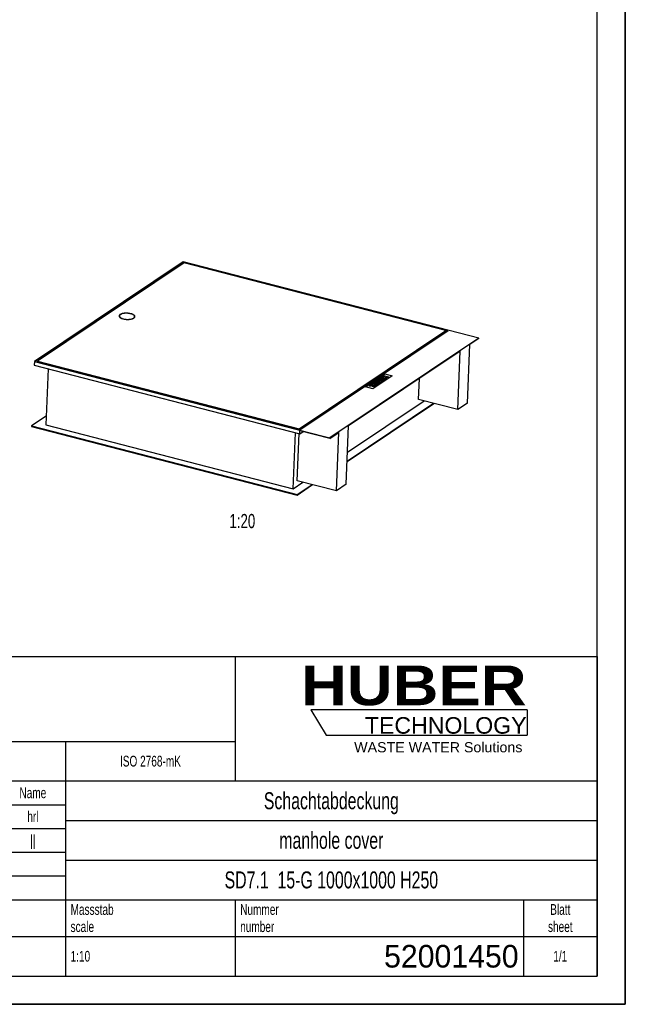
# Model space of a CAD drawing. Header units: millimetres. Extents: x 0 to 8400, y 0 to 5940.
# Tile 3 of 4: x 6257 to 8400, y 0 to 3482. Entities that reach past the tile are written whole.
import ezdxf

# ---------------------------------------------------------------- set-up
doc = ezdxf.new("R2010")
doc.units = ezdxf.units.MM
doc.header["$LTSCALE"] = 462
doc.layers.get('0').update_dxf_attribs({"linetype": 'CONTINUOUS'})
for name, color, linetype in [('_ACHSEN', 7, 'CONTINUOUS'), ('_KURVEN', 7, 'CONTINUOUS'), ('_ZEICHNUNGSELEM', 7, 'CONTINUOUS'), ('HUBER_Logo_BL2', 7, 'CONTINUOUS')]:
    doc.layers.add(name, color=color, linetype=linetype)
doc.styles.get("Standard").update_dxf_attribs({"font": 'txt', "width": 0.7})
doc.styles.add('TEXTSTYLE_2', font='ariblk.ttf')
doc.styles.add('TEXTSTYLE_3', font='arial.ttf')
doc.styles.add('TEXTSTYLE_4', font='txt', dxfattribs={"width": 0.8})
doc.styles.add('TEXTSTYLE_5', font='txt')

# ---------------------------------------------------------------- blocks, each defined once
blk = doc.blocks.new('HUBER_LOGO_BL2', base_point=(7675, 1007.5))
at = {"layer": 'HUBER_Logo_BL2', "color": 5, "linetype": 'Continuous'}
for p, q in [((8052.9, 1042), (7287.9, 1042)), ((7287.9, 1042), (7341.9, 952)), ((8052.9, 1042), (8052.9, 952)), ((7341.9, 952), (8052.9, 952))]:
    blk.add_line(p, q, dxfattribs=at)
at = {"layer": 'HUBER_Logo_BL2', "color": 2, "linetype": 'Continuous', "attachment_point": 3, "line_spacing_factor": 0.78}
for s, insert, char_height, width, style in [('HUBER\\P\\fArial;\\H58.5;TECHNOLOGY ', (8050.7, 1198.2), 140.4, 775.343, 'TEXTSTYLE_2'), ('WASTE WATER Solutions', (8036, 927.2), 36, 594.067, 'TEXTSTYLE_3')]:
    blk.add_mtext(s, dxfattribs=dict(at, insert=insert, char_height=char_height, width=width, style=style))
blk = doc.blocks.new('*T18')
at = {"color": 3, "linetype": 'Continuous'}
for p, q in [((0, 0), (3680, 0)), ((0, 0), (0, -1130)), ((2400, 0), (2400, -440)), ((3680, 0), (3680, -1130)), ((0, -300), (2400, -300)), ((1800, -300), (1800, -1130)), ((0, -440), (3680, -440)), ((160, -440), (160, -860)), ((540, -440), (540, -990)), ((770, -440), (770, -860)), ((940, -440), (940, -990)), ((1254, -440), (1254, -860)), ((1568, -440), (1568, -860)), ((0, -524), (1800, -524)), ((1800, -580), (3680, -580)), ((0, -608), (1800, -608)), ((0, -692), (1800, -692)), ((1800, -720), (3680, -720)), ((940, -776), (1800, -776)), ((0, -860), (3680, -860)), ((2400, -860), (2400, -1130)), ((3420, -860), (3420, -1130)), ((0, -990), (3680, -990)), ((0, -1130), (3680, -1130))]:
    blk.add_line(p, q, dxfattribs=at)
at = {"layer": '_ZEICHNUNGSELEM', "color": 2, "linetype": 'Continuous', "line_spacing_factor": 0.96}
for s, insert, char_height, width, attachment_point in [('Diese Zeichnung ist geistiges Eigentum der Fa. HUBER SE und damit urheberrechtlich \\Pgeschuetzt. Zuwiderhandlungen verpflichten zum Schadensersatz.\\PThis is a copyrighted drawing which is the intellectual property of HUBER SE.\\PAny contravening offender will be held liabel for payment of damages.', (17.5, -39.8), 38, 4429.714, 1), ('Technische Aenderungen vorbehalten / Subject to change', (17.5, -350), 40, 3049.524, 1), ('ISO 2768-mK', (2100, -351), 38, 665.905, 2), ('Datum/Date', (1271.5, -463), 38, 584.476, 1), ('Name', (1684, -463), 38, 253.333, 2), ('Schachtabdeckung', (2740, -480), 60, 1360, 2), ('Bear./Rev.', (957.5, -547), 38, 544.667, 1), ('21.11.2022', (1411, -547), 38, 530.19, 2), ('hrl', (1684, -547), 38, 155.619, 2), ('||', (1684, -631), 38, 101.333, 2), ('manhole cover', (2740, -620), 60, 1128.571, 2), ('-', (80, -631), 38, 68.762, 2), ('-', (350, -631), 38, 68.762, 2), ('-', (655, -631), 38, 68.762, 2), ('-', (855, -631), 38, 68.762, 2), ('Gepr./Appr.', (957.5, -631), 38, 598.952, 1), ('Revi-\\Psion', (17.5, -726.6), 38, 276.857, 1), ('Aenderung\\PModification', (350, -726.6), 38, 606.19, 2), ('Tag\\PDate', (655, -726.6), 38, 235.238, 2), ('Norm. ', (957.5, -715), 38, 351.048, 1), ('Name', (855, -757), 38, 253.333, 2), ('SD7.1  15-G 1000x1000 H250', (2740, -760), 60, 2325.714, 2), ('Projekt\\Pproject', (17.5, -875.6), 38, 367.333, 1), ('Simple Model', (1370, -906), 38, 656.857, 2), ('Massstab\\Pscale', (1817.5, -875.6), 38, 448.762, 1), ('Nummer\\Pnumber', (2417.5, -875.6), 38, 372.762, 1), ('Blatt\\Psheet', (3550, -875.6), 38, 275.048, 2), ('1:10', (1817.5, -1041), 38, 188.19, 1), ('1/1', (3550, -1041), 38, 159.238, 2)]:
    blk.add_mtext(s, dxfattribs=dict(at, insert=insert, char_height=char_height, width=width, attachment_point=attachment_point))
for s, insert, char_height, width, attachment_point, style in [('52001450', (3402.5, -1020), 80, 1106.667, 3, 'TEXTSTYLE_5'), ('-', (17.5, -1035), 50, 36.667, 1, 'TEXTSTYLE_4')]:
    blk.add_mtext(s, dxfattribs=dict(at, insert=insert, char_height=char_height, width=width, attachment_point=attachment_point, style=style))

msp = doc.modelspace()

# ---------------------------------------------------------------- linework, layer by layer
at = {"color": 7, "linetype": 'Continuous'}
for p, q in [((8400, 0), (8400, 5940)), ((6836.18, 2626.41), (6309.25, 2273.39)), ((6836.95, 2625.3), (6311.97, 2273.59)), ((6839.24, 2621.99), (6320.13, 2274.21)), ((7881.98, 2356.16), (6836.18, 2626.41)), ((6836.73, 2620.3), (6836.95, 2625.3)), ((7772.94, 2383.43), (6836.95, 2625.3)), ((7764.77, 2382.82), (6839.24, 2621.99)), ((6610.15, 2432.56), (6610.23, 2434.39)), ((6664.1, 2430.24), (6664.18, 2432.07)), ((7245.58, 2033.2), (7764.7, 2380.98)), ((7245.66, 2035.04), (7764.77, 2382.82)), ((7247.96, 2031.72), (7772.94, 2383.43)), ((7760.94, 2375.4), (7757.63, 2376.25)), ((7764.77, 2382.82), (7764.7, 2380.98)), ((7881.98, 2356.16), (7355.05, 2003.14)), ((7881.9, 2354.33), (7850.13, 2333.04)), ((7881.9, 2354.33), (7881.98, 2356.16)), ((7815.91, 2310.12), (7420.96, 2045.52)), ((7807.04, 2103.65), (7815.91, 2310.12)), ((7841.25, 2126.57), (7850.13, 2333.04)), ((6309.25, 2273.39), (6308.69, 2260.54)), ((6309.25, 2273.39), (7266.35, 2026.06)), ((6311.97, 2273.59), (7247.96, 2031.72)), ((6320.13, 2274.21), (6320.05, 2272.37)), ((6320.05, 2272.37), (7245.58, 2033.2)), ((6320.13, 2274.21), (7245.66, 2035.04)), ((6324.42, 2271.24), (6323.49, 2270.61)), ((6308.69, 2260.54), (7248.17, 2017.77)), ((6358.31, 2247.72), (6349.8, 2049.6)), ((7668.47, 2139.46), (7671.65, 2213.47)), ((7415.54, 1919.58), (7722.79, 2125.42)), ((7415.62, 1921.41), (7720.87, 2125.92)), ((7416.95, 1952.24), (7688.63, 2134.25)), ((7807.04, 2103.65), (7668.47, 2139.46)), ((7841.25, 2126.57), (7807.04, 2103.65)), ((6351.12, 2080.42), (6299.46, 2045.82)), ((6299.46, 2045.82), (6299.39, 2043.98)), ((6299.39, 2043.98), (7238.86, 1801.21)), ((6299.46, 2045.82), (7238.94, 1803.05)), ((6349.8, 2049.6), (7224.78, 1823.49)), ((7224.78, 1823.49), (7233.3, 2021.61)), ((7245.66, 2035.04), (7245.58, 2033.2)), ((7248.17, 2017.77), (7248.64, 2028.78)), ((7248.17, 2017.77), (7260.16, 2025.81)), ((7354.97, 2001.31), (7248.64, 2028.78)), ((7266.35, 2026.06), (7355.05, 2003.14)), ((7354.97, 2001.31), (7386.74, 2022.59)), ((7377.86, 1816.13), (7386.74, 2022.59)), ((7412.08, 1839.05), (7420.96, 2045.52)), ((7239.3, 1851.93), (7246.44, 2018.22)), ((7354.97, 2001.31), (7355.05, 2003.14)), ((7224.78, 1823.49), (7259.46, 1846.72)), ((7377.86, 1816.13), (7239.3, 1851.93)), ((7238.86, 1801.21), (7293.62, 1837.9)), ((7238.94, 1803.05), (7291.7, 1838.39)), ((7412.08, 1839.05), (7377.86, 1816.13)), ((7238.94, 1803.05), (7238.86, 1801.21)), ((0, 0), (8400, 0))]:
    msp.add_line(p, q, dxfattribs=at)
at = {"color": 3, "linetype": 'Continuous'}
for p, q in [((8400, 5940), (8400, 0)), ((8400, 0), (0, 0))]:
    msp.add_line(p, q, dxfattribs=at)
at = {"color": 5, "linetype": 'Continuous'}
for p, q in [((8300, 100), (8300, 5840)), ((100, 100), (8300, 100))]:
    msp.add_line(p, q, dxfattribs=at)
at = {"color": 7, "linetype": 'Continuous'}
for points, knots in [([(6613.67, 2439.31), (6613.16, 2438.97), (6612.25, 2438.27), (6611.15, 2437.05), (6610.44, 2435.75), (6610.25, 2434.83), (6610.23, 2434.39)], [0, 0, 0, 0, 0.2957975, 0.5552779, 0.7858516, 1, 1, 1, 1]), ([(6664.18, 2432.07), (6664.21, 2432.67), (6663.97, 2433.97), (6662.86, 2435.76), (6661.08, 2437.45), (6658.67, 2439.01), (6655.7, 2440.41), (6650.9, 2442.09), (6644.07, 2443.51), (6635.47, 2444.15), (6627.06, 2443.7), (6620.6, 2442.42), (6616.27, 2440.81), (6614.46, 2439.84), (6613.67, 2439.31)], [0, 0, 0, 0, 0.032266, 0.0687481, 0.1120977, 0.1633455, 0.2224327, 0.288616, 0.437095, 0.5963488, 0.7518959, 0.8898749, 0.9488602, 1, 1, 1, 1]), ([(6610.23, 2434.39), (6610.2, 2433.79), (6610.44, 2432.5), (6611.55, 2430.7), (6613.33, 2429.02), (6615.74, 2427.46), (6618.71, 2426.06), (6623.51, 2424.38), (6630.34, 2422.96), (6638.94, 2422.32), (6647.35, 2422.77), (6653.81, 2424.05), (6658.13, 2425.65), (6659.95, 2426.62), (6660.73, 2427.15)], [0, 0, 0, 0, 0.032266, 0.0687481, 0.1120977, 0.1633455, 0.2224327, 0.288616, 0.437095, 0.5963488, 0.7518959, 0.8898749, 0.9488602, 1, 1, 1, 1]), ([(6660.73, 2427.15), (6661.24, 2427.49), (6662.16, 2428.2), (6663.26, 2429.41), (6663.97, 2430.71), (6664.16, 2431.63), (6664.18, 2432.07)], [0, 0, 0, 0, 0.2957975, 0.5552779, 0.7858516, 1, 1, 1, 1])]:
    msp.add_open_spline(points, degree=3, knots=knots, dxfattribs=at)
at = {"layer": '_ACHSEN', "color": 7, "linetype": 'Continuous'}
for points, knots in [([(6650.89, 2442.4), (6648.69, 2442.97), (6644.1, 2443.84), (6637.08, 2444.44), (6630.06, 2444.33), (6623.5, 2443.53), (6617.82, 2442.09), (6613.86, 2440.34), (6611.51, 2438.62), (6610.27, 2437.32), (6609.47, 2435.92), (6609.25, 2434.92), (6609.23, 2434.43)], [0, 0, 0, 0, 0.149743, 0.3074875, 0.4644732, 0.6120156, 0.7424213, 0.8501086, 0.8948338, 0.9338399, 0.9682411, 1, 1, 1, 1]), ([(6665.18, 2432.03), (6665.2, 2432.53), (6665.06, 2433.6), (6664.32, 2435.12), (6663.09, 2436.59), (6660.7, 2438.56), (6656.61, 2440.69), (6652.93, 2441.87), (6650.89, 2442.4)], [0, 0, 0, 0, 0.0804222, 0.1680738, 0.2682008, 0.3836431, 0.6625976, 1, 1, 1, 1]), ([(6609.23, 2434.43), (6609.21, 2433.93), (6609.35, 2432.87), (6610.09, 2431.34), (6611.32, 2429.88), (6613.71, 2427.9), (6617.8, 2425.78), (6621.48, 2424.59), (6623.52, 2424.06)], [0, 0, 0, 0, 0.0804222, 0.1680738, 0.2682008, 0.3836431, 0.6625976, 1, 1, 1, 1]), ([(6610.53, 2435.8), (6610.38, 2435.62), (6609.84, 2434.93), (6609.45, 2434.13), (6609.29, 2433.52)], [0, 0, 0, 0, 0.2687678, 1, 1, 1, 1]), ([(6610.53, 2435.8), (6610.38, 2435.62), (6609.84, 2434.93), (6609.45, 2434.13), (6609.29, 2433.52)], [0, 0, 0, 0, 0.2687678, 1, 1, 1, 1]), ([(6610.15, 2432.56), (6610.15, 2432.44), (6610.14, 2431.96), (6610.23, 2431.48), (6610.33, 2431.13)], [0, 0, 0, 0, 0.2468025, 1, 1, 1, 1]), ([(6623.52, 2424.06), (6625.72, 2423.49), (6630.3, 2422.62), (6637.33, 2422.03), (6644.35, 2422.14), (6650.91, 2422.94), (6656.59, 2424.38), (6660.55, 2426.13), (6662.9, 2427.84), (6664.14, 2429.15), (6664.94, 2430.55), (6665.16, 2431.55), (6665.18, 2432.03)], [0, 0, 0, 0, 0.149743, 0.3074875, 0.4644732, 0.6120156, 0.7424213, 0.8501086, 0.8948338, 0.9338399, 0.9682411, 1, 1, 1, 1]), ([(6663.8, 2428.83), (6663.85, 2428.95), (6664, 2429.4), (6664.09, 2429.88), (6664.1, 2430.24)], [0, 0, 0, 0, 0.2554296, 1, 1, 1, 1]), ([(6665.04, 2431.1), (6665.01, 2431.31), (6664.81, 2432.16), (6664.39, 2432.95), (6664, 2433.5)], [0, 0, 0, 0, 0.2353439, 1, 1, 1, 1])]:
    msp.add_open_spline(points, degree=3, knots=knots, dxfattribs=at)
at = {"layer": '_KURVEN', "color": 4, "linetype": 'Continuous'}
for p, q in [((7480.59, 2183.53), (7549.02, 2229.38)), ((7549.02, 2229.38), (7575.17, 2222.62)), ((7502.34, 2194.05), (7499.3, 2192.02)), ((7519.77, 2189.55), (7502.34, 2194.05)), ((7512.25, 2200.69), (7504, 2195.17)), ((7504, 2195.17), (7507.95, 2194.15)), ((7575.17, 2222.62), (7506.73, 2176.77)), ((7507.95, 2194.15), (7513.17, 2197.64)), ((7516.6, 2196.76), (7511.9, 2193.61)), ((7529.68, 2196.19), (7512.25, 2200.69)), ((7513.17, 2197.64), (7516.6, 2196.76)), ((7515.46, 2192.69), (7520.16, 2195.84)), ((7522.86, 2207.8), (7517.64, 2204.31)), ((7522.93, 2195.12), (7517.86, 2191.73)), ((7520.16, 2195.84), (7522.93, 2195.12)), ((7521.58, 2190.77), (7529.68, 2196.19)), ((7522.01, 2203.76), (7523.55, 2204.79)), ((7540.29, 2203.3), (7522.86, 2207.8)), ((7523.55, 2204.79), (7527.08, 2203.88)), ((7527.08, 2203.88), (7525.55, 2202.85)), ((7529.09, 2202.14), (7530.4, 2203.02)), ((7530.4, 2203.02), (7533.71, 2202.17)), ((7531.9, 2207.33), (7542.29, 2204.64)), ((7533.71, 2202.17), (7532.37, 2201.27)), ((7534.63, 2199.51), (7540.29, 2203.3)), ((7545.31, 2206.66), (7534.67, 2209.41)), ((7539.28, 2218.8), (7536.25, 2216.77)), ((7536.25, 2216.77), (7553.68, 2212.27)), ((7538.01, 2211.65), (7548.65, 2208.9)), ((7546.33, 2216.98), (7539.28, 2218.8)), ((7551.66, 2210.92), (7541.27, 2213.6)), ((7542.29, 2204.64), (7545.31, 2206.66)), ((7545.6, 2223.04), (7542.58, 2221.02)), ((7542.58, 2221.02), (7549.63, 2219.19)), ((7563.03, 2218.54), (7545.6, 2223.04)), ((7549.63, 2219.19), (7546.33, 2216.98)), ((7548.65, 2208.9), (7551.66, 2210.92)), ((7550.61, 2215.88), (7553.91, 2218.09)), ((7556.71, 2214.3), (7550.61, 2215.88)), ((7553.68, 2212.27), (7556.71, 2214.3)), ((7553.91, 2218.09), (7560.01, 2216.51)), ((7560.01, 2216.51), (7563.03, 2218.54)), ((7506.73, 2176.77), (7480.59, 2183.53)), ((7496.14, 2189.9), (7492.72, 2187.61)), ((7492.72, 2187.61), (7499.23, 2187.29)), ((7503.08, 2189.6), (7496.14, 2189.9)), ((7499.3, 2192.02), (7506.38, 2190.19)), ((7506.38, 2190.19), (7506.11, 2190.01)), ((7508.4, 2188.49), (7509.67, 2189.34)), ((7509.67, 2189.34), (7513.21, 2188.43)), ((7513.21, 2188.43), (7511.89, 2187.54)), ((7511.9, 2193.61), (7515.46, 2192.69)), ((7514.73, 2186.18), (7519.77, 2189.55)), ((7517.86, 2191.73), (7521.58, 2190.77))]:
    msp.add_line(p, q, dxfattribs=at)
for points in [[(7515.95, 2202.42), (7515.94, 2202.66), (7516.14, 2202.97), (7516.52, 2203.34)], [(7516.7, 2201.33), (7516.21, 2201.68), (7515.96, 2202.04), (7515.95, 2202.42)], [(7516.52, 2203.34), (7517.04, 2203.84), (7517.42, 2204.16), (7517.64, 2204.31)], [(7518.78, 2200.47), (7517.87, 2200.7), (7517.17, 2200.99), (7516.7, 2201.33)], [(7522.04, 2200.09), (7520.97, 2200.06), (7519.88, 2200.18), (7518.78, 2200.47)], [(7522.01, 2203.76), (7521.49, 2203.41), (7521.28, 2203.13), (7521.4, 2202.9)], [(7521.4, 2202.9), (7521.52, 2202.67), (7521.85, 2202.48), (7522.41, 2202.34)], [(7525.14, 2200.72), (7524.13, 2200.33), (7523.11, 2200.12), (7522.04, 2200.09)], [(7522.41, 2202.34), (7522.92, 2202.21), (7523.45, 2202.17), (7523.97, 2202.23)], [(7523.97, 2202.23), (7524.49, 2202.3), (7525.02, 2202.5), (7525.55, 2202.85)], [(7525.25, 2199.71), (7524.99, 2200.01), (7524.97, 2200.34), (7525.14, 2200.72)], [(7527.36, 2198.67), (7526.33, 2198.94), (7525.63, 2199.28), (7525.25, 2199.71)], [(7527.71, 2209.45), (7527.4, 2209.89), (7527.33, 2210.28), (7527.48, 2210.63)], [(7531.22, 2198.38), (7529.88, 2198.25), (7528.59, 2198.35), (7527.36, 2198.67)], [(7527.48, 2210.63), (7527.68, 2211.12), (7528.19, 2211.65), (7529.01, 2212.2)], [(7529.26, 2208.26), (7528.53, 2208.62), (7528.01, 2209.01), (7527.71, 2209.45)], [(7529.09, 2202.14), (7528.62, 2201.83), (7528.44, 2201.57), (7528.54, 2201.37)], [(7528.54, 2201.37), (7528.63, 2201.18), (7528.97, 2201), (7529.52, 2200.86)], [(7529.01, 2212.2), (7529.49, 2212.52), (7530.07, 2212.85), (7530.75, 2213.2)], [(7531.9, 2207.33), (7530.87, 2207.59), (7530, 2207.91), (7529.26, 2208.26)], [(7529.52, 2200.86), (7530.02, 2200.73), (7530.51, 2200.69), (7530.99, 2200.74)], [(7530.75, 2213.2), (7531.43, 2213.54), (7532.12, 2213.8), (7532.85, 2213.96)], [(7530.99, 2200.74), (7531.46, 2200.79), (7531.92, 2200.97), (7532.37, 2201.27)], [(7534.63, 2199.51), (7533.69, 2198.88), (7532.55, 2198.5), (7531.22, 2198.38)], [(7533.31, 2211.31), (7532.79, 2210.96), (7532.65, 2210.62), (7532.88, 2210.29)], [(7532.85, 2213.96), (7533.59, 2214.12), (7534.44, 2214.22), (7535.39, 2214.27)], [(7532.88, 2210.29), (7533.11, 2209.96), (7533.7, 2209.66), (7534.67, 2209.41)], [(7535.34, 2211.93), (7534.52, 2211.87), (7533.84, 2211.66), (7533.31, 2211.31)], [(7538.01, 2211.65), (7537.06, 2211.89), (7536.17, 2211.99), (7535.34, 2211.93)], [(7535.39, 2214.27), (7536.36, 2214.31), (7537.24, 2214.28), (7538.04, 2214.18)], [(7538.04, 2214.18), (7539.35, 2214.01), (7540.42, 2213.82), (7541.27, 2213.6)], [(7500.73, 2187.29), (7500.06, 2187.27), (7499.56, 2187.27), (7499.23, 2187.29)], [(7502.14, 2187.38), (7501.88, 2187.34), (7501.42, 2187.31), (7500.73, 2187.29)], [(7503.57, 2187.74), (7502.99, 2187.56), (7502.51, 2187.44), (7502.14, 2187.38)], [(7503.08, 2189.6), (7503.97, 2189.57), (7504.59, 2189.57), (7504.96, 2189.63)], [(7503.19, 2186.85), (7503.17, 2187.1), (7503.3, 2187.39), (7503.57, 2187.74)], [(7503.94, 2185.77), (7503.48, 2186.11), (7503.22, 2186.47), (7503.19, 2186.85)], [(7506.11, 2184.89), (7505.13, 2185.14), (7504.42, 2185.44), (7503.94, 2185.77)], [(7504.96, 2189.63), (7505.45, 2189.7), (7505.84, 2189.83), (7506.11, 2190.01)], [(7509.38, 2184.47), (7508.3, 2184.46), (7507.21, 2184.6), (7506.11, 2184.89)], [(7507.83, 2187.89), (7507.71, 2187.74), (7507.72, 2187.59), (7507.89, 2187.42)], [(7508.4, 2188.49), (7508.26, 2188.4), (7508.07, 2188.2), (7507.83, 2187.89)], [(7507.89, 2187.42), (7508.05, 2187.27), (7508.33, 2187.13), (7508.71, 2187.03)], [(7508.71, 2187.03), (7509.27, 2186.89), (7509.8, 2186.84), (7510.31, 2186.9)], [(7512.16, 2184.85), (7511.38, 2184.6), (7510.46, 2184.47), (7509.38, 2184.47)], [(7510.31, 2186.9), (7510.8, 2186.96), (7511.34, 2187.17), (7511.89, 2187.54)], [(7514.73, 2186.18), (7513.8, 2185.55), (7512.94, 2185.11), (7512.16, 2184.85)]]:
    msp.add_open_spline(points, degree=3, dxfattribs=at)

# ---------------------------------------------------------------- block references
msp.add_blockref('*T18', (4620, 1230))
at = {"layer": 'HUBER_Logo_BL2'}
msp.add_blockref('HUBER_LOGO_BL2', (7674.99, 1007.48), dxfattribs=at)

# ---------------------------------------------------------------- texts
at = {"layer": '_ZEICHNUNGSELEM', "color": 2, "linetype": 'Continuous', "insert": (7090.68, 1734.21), "char_height": 50, "width": 187.5, "attachment_point": 3, "line_spacing_factor": 0.9}
msp.add_mtext('1:20', dxfattribs=at)

doc.saveas('drawing.dxf')
